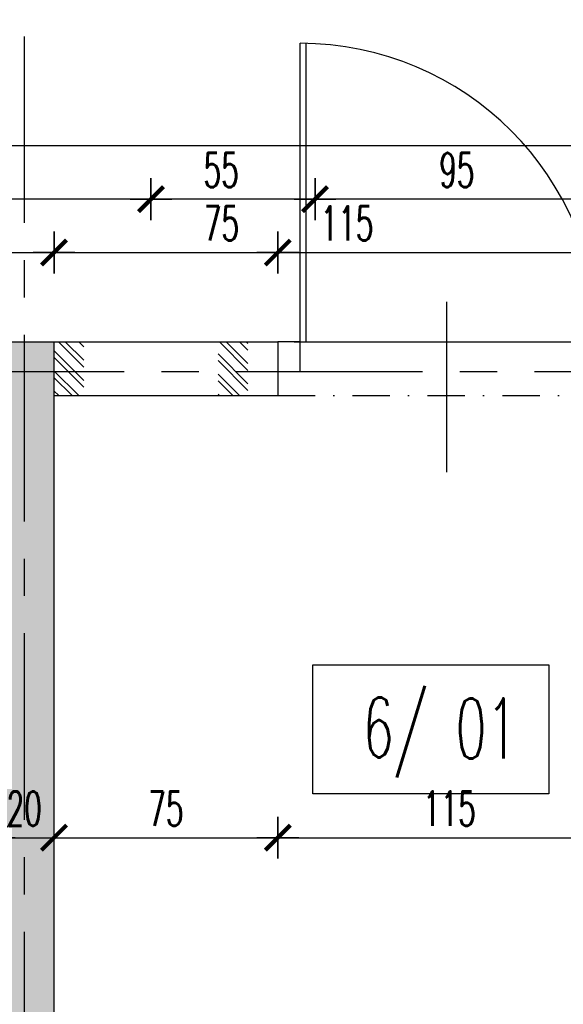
# Model space of a CAD drawing. Extents: x 41755 to 123924, y -112333 to 86187.
# Tile 160 of 256: x 100519 to 100702, y -17280 to -16951. Entities that reach past the tile are written whole.
import ezdxf
from ezdxf.enums import TextEntityAlignment as Align

# ---------------------------------------------------------------- set-up
doc = ezdxf.new("R2010")
doc.units = 0
doc.header["$LTSCALE"] = 50
for name, pattern in [('CENTER', [2, 1.25, -0.25, 0.25, -0.25]), ('DASHDOT', [1, 0.5, -0.25, 0, -0.25]), ('DASHED2', [0.375, 0.25, -0.125])]:
    doc.linetypes.add(name, pattern=pattern)
doc.layers.get('0').update_dxf_attribs({"color": 101, "linetype": 'CONTINUOUS'})
doc.layers.add('0-pomoc', color=21, linetype='CONTINUOUS', plot=False)
for name, color, linetype in [('Drz---drzwi', 5, 'CONTINUOUS'), ('Opis-pom', 6, 'CONTINUOUS'), ('Opis_pom_ramka', 6, 'CONTINUOUS'), ('Os-osie glowne', 1, 'CENTER'), ('Sc-beton', 7, 'CONTINUOUS'), ('Sc-beton-hatch', 86, 'CONTINUOUS'), ('Sc-cegla pustak', 42, 'CONTINUOUS'), ('Sc-cegla pustak-hatch', 8, 'CONTINUOUS'), ('Sc-nadproza kon', 5, 'DASHED2'), ('Wym-wew', 8, 'CONTINUOUS')]:
    doc.layers.add(name, color=color, linetype=linetype)
doc.styles.add('KA wymiar', font='romans.shx', dxfattribs={"width": 0.6})
doc.dimstyles.new('KA wymiar', dxfattribs={"dimscale": 50, "dimtxt": 0.23, "dimasz": 0.14, "dimexe": 0, "dimexo": 0, "dimgap": 0.08, "dimtad": 1, "dimdec": 1, "dimrnd": 0.5, "dimzin": 9, "dimdsep": 46, "dimtxsty": 'KA wymiar', "dimblk1": 'UKOS', "dimblk2": 'UKOS', "dimsah": 1, "dimcen": 0.2, "dimse1": 1, "dimse2": 1, "dimclrd": 256, "dimclre": 256, "dimclrt": 2, "dimadec": 0, "dimazin": 0, "dimtfac": 1, "dimtdec": 1, "dimtix": 1, "dimtmove": 2, "dimatfit": 3, "dimldrblk": 'DOT', "dimfxl": 0, "dimtolj": 1, "dimtzin": 9, "dimarcsym": 0})

# ---------------------------------------------------------------- blocks, each defined once
blk = doc.blocks.new('_gfjkhgjhlhjk')
at = {"ltscale": 7}
for p, q in [((7.5, 10), (7.5, 110)), ((9.5, 10), (9.5, 109.98)), ((56.5, 23.36), (56.5, -33.64))]:
    blk.add_line(p, q, dxfattribs=at)
for points in [[(0, 0), (7.5, 0), (7.5, 10), (0, 10)], [(107.5, 0), (115, 0), (115, 10), (107.5, 10)]]:
    blk.add_lwpolyline(points, close=True, dxfattribs=at)
blk.add_lwpolyline([(5.5, 10), (107.5, 10)], dxfattribs=at)
blk.add_arc((7.5, 10), 100, 0, 90)
blk = doc.blocks.new('UKOS')
at = {"color": 1}
blk.add_line((0, 1), (0, -1), dxfattribs=at)
at = {"color": 8}
blk.add_line((1, 0), (-1, 0), dxfattribs=at)
at = {"color": 1, "const_width": 0.2}
blk.add_lwpolyline([(0.599, 0.599), (-0.599, -0.599)], dxfattribs=at)
blk = doc.blocks.new('*D2601')
at = {"layer": 'Wym-wew', "lineweight": -2}
for p, q in [((100503.97, -17224.61), (100496.97, -17224.61)), ((100510.97, -17224.61), (100530.97, -17224.61)), ((100537.97, -17224.61), (100544.97, -17224.61))]:
    blk.add_line(p, q, dxfattribs=at)
at = {"layer": 'Wym-wew', "lineweight": -2, "xscale": 7.000000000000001, "yscale": 7.000000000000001, "zscale": 7.000000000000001}
blk.add_blockref('UKOS', (100510.97, -17224.61), dxfattribs=at)
at = {"layer": 'Wym-wew', "lineweight": -2, "xscale": 7.000000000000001, "yscale": 7.000000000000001, "zscale": 7.000000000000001, "rotation": 180}
blk.add_blockref('UKOS', (100530.97, -17224.61), dxfattribs=at)
at = {"layer": 'Wym-wew', "color": 2, "insert": (100520.97, -17214.86), "char_height": 11.5, "attachment_point": 5, "style": 'KA wymiar'}
blk.add_mtext('\\A1;20', dxfattribs=at)
blk = doc.blocks.new('_Dot')
at = {"layer": '0-pomoc', "color": 0, "lineweight": -2}
blk.add_line((-0.5, 0), (-1, 0), dxfattribs=at)
at = {"layer": '0-pomoc', "color": 0, "const_width": 0.5}
blk.add_lwpolyline([(-0.25, 0, 1), (0.25, 0, 1)], format="xyb", close=True, dxfattribs=at)
blk = doc.blocks.new('*D2602')
at = {"layer": 'Wym-wew', "lineweight": -2}
blk.add_line((100537.97, -17224.61), (100598.97, -17224.61), dxfattribs=at)
at = {"layer": 'Wym-wew', "lineweight": -2, "xscale": 7.000000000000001, "yscale": 7.000000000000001, "zscale": 7.000000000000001, "rotation": 180}
blk.add_blockref('UKOS', (100530.97, -17224.61), dxfattribs=at)
at = {"layer": 'Wym-wew', "lineweight": -2, "xscale": 7.000000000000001, "yscale": 7.000000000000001, "zscale": 7.000000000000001}
blk.add_blockref('UKOS', (100605.97, -17224.61), dxfattribs=at)
at = {"layer": 'Wym-wew', "color": 2, "insert": (100568.47, -17214.86), "char_height": 11.5, "attachment_point": 5, "style": 'KA wymiar'}
blk.add_mtext('\\A1;75', dxfattribs=at)
blk = doc.blocks.new('*D2603')
at = {"layer": 'Wym-wew', "lineweight": -2}
blk.add_line((100612.97, -17224.61), (100713.97, -17224.61), dxfattribs=at)
at = {"layer": 'Wym-wew', "lineweight": -2, "xscale": 7.000000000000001, "yscale": 7.000000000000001, "zscale": 7.000000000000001, "rotation": 180}
blk.add_blockref('UKOS', (100605.97, -17224.61), dxfattribs=at)
at = {"layer": 'Wym-wew', "lineweight": -2, "xscale": 7.000000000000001, "yscale": 7.000000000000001, "zscale": 7.000000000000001}
blk.add_blockref('UKOS', (100720.97, -17224.61), dxfattribs=at)
at = {"layer": 'Wym-wew', "color": 2, "insert": (100663.47, -17214.86), "char_height": 11.5, "attachment_point": 5, "style": 'KA wymiar'}
blk.add_mtext('\\A1;115', dxfattribs=at)
blk = doc.blocks.new('*D2661')
at = {"layer": 'Wym-wew', "lineweight": -2}
blk.add_line((100479.47, -17028.53), (100523.97, -17028.53), dxfattribs=at)
at = {"layer": 'Wym-wew', "lineweight": -2, "xscale": 7.000000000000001, "yscale": 7.000000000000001, "zscale": 7.000000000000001, "rotation": 180}
blk.add_blockref('UKOS', (100472.47, -17028.53), dxfattribs=at)
at = {"layer": 'Wym-wew', "lineweight": -2, "xscale": 7.000000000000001, "yscale": 7.000000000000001, "zscale": 7.000000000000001}
blk.add_blockref('UKOS', (100530.97, -17028.53), dxfattribs=at)
at = {"layer": 'Wym-wew', "color": 2, "insert": (100501.72, -17018.78), "char_height": 11.5, "attachment_point": 5, "style": 'KA wymiar'}
blk.add_mtext('\\A1;58.5', dxfattribs=at)
blk = doc.blocks.new('*D2662')
at = {"layer": 'Wym-wew', "lineweight": -2}
blk.add_line((100537.97, -17028.53), (100598.97, -17028.53), dxfattribs=at)
at = {"layer": 'Wym-wew', "lineweight": -2, "xscale": 7.000000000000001, "yscale": 7.000000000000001, "zscale": 7.000000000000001, "rotation": 180}
blk.add_blockref('UKOS', (100530.97, -17028.53), dxfattribs=at)
at = {"layer": 'Wym-wew', "lineweight": -2, "xscale": 7.000000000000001, "yscale": 7.000000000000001, "zscale": 7.000000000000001}
blk.add_blockref('UKOS', (100605.97, -17028.53), dxfattribs=at)
at = {"layer": 'Wym-wew', "color": 2, "insert": (100587.09, -17018.78), "char_height": 11.5, "attachment_point": 5, "style": 'KA wymiar'}
blk.add_mtext('\\A1;75', dxfattribs=at)
blk = doc.blocks.new('*D2663')
at = {"layer": 'Wym-wew', "lineweight": -2}
blk.add_line((100612.97, -17028.53), (100713.97, -17028.53), dxfattribs=at)
at = {"layer": 'Wym-wew', "lineweight": -2, "xscale": 7.000000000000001, "yscale": 7.000000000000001, "zscale": 7.000000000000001, "rotation": 180}
blk.add_blockref('UKOS', (100605.97, -17028.53), dxfattribs=at)
at = {"layer": 'Wym-wew', "lineweight": -2, "xscale": 7.000000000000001, "yscale": 7.000000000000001, "zscale": 7.000000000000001}
blk.add_blockref('UKOS', (100720.97, -17028.53), dxfattribs=at)
at = {"layer": 'Wym-wew', "color": 2, "insert": (100629.16, -17018.78), "char_height": 11.5, "attachment_point": 5, "style": 'KA wymiar'}
blk.add_mtext('\\A1;115', dxfattribs=at)
blk = doc.blocks.new('*D2668')
at = {"layer": 'Wym-wew', "lineweight": -2}
blk.add_line((99933.97, -16992.67), (101069.97, -16992.67), dxfattribs=at)
at = {"layer": 'Wym-wew', "lineweight": -2, "xscale": 7.000000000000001, "yscale": 7.000000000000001, "zscale": 7.000000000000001, "rotation": 180}
blk.add_blockref('UKOS', (99926.97, -16992.67), dxfattribs=at)
at = {"layer": 'Wym-wew', "lineweight": -2, "xscale": 7.000000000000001, "yscale": 7.000000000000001, "zscale": 7.000000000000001}
blk.add_blockref('UKOS', (101076.97, -16992.67), dxfattribs=at)
at = {"layer": 'Wym-wew', "color": 2, "insert": (100501.97, -16982.92), "char_height": 11.5, "attachment_point": 5, "style": 'KA wymiar'}
blk.add_mtext('\\A1;1150', dxfattribs=at)
blk = doc.blocks.new('_opis_pom_metka')
at = {"layer": 'Opis_pom_ramka'}
blk.add_lwpolyline([(-33.13, 0), (32.87, 0), (32.87, -36), (-33.13, -36)], close=True, dxfattribs=at)
at = {"style": 'KA wymiar', "width": 0.6}
blk.add_attdef('KO/', text='', height=16.8, dxfattribs=at).set_placement((3.45, -25.87), align=Align.RIGHT)
blk.add_attdef('NR', (3.8, -26.16), '', height=16.8, dxfattribs=at)
blk = doc.blocks.new('*D2812')
at = {"layer": 'Wym-wew', "lineweight": -2}
blk.add_line((100706.47, -17010.65), (100625.47, -17010.65), dxfattribs=at)
at = {"layer": 'Wym-wew', "lineweight": -2, "xscale": 7.000000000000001, "yscale": 7.000000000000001, "zscale": 7.000000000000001, "rotation": 180}
blk.add_blockref('UKOS', (100618.47, -17010.65), dxfattribs=at)
at = {"layer": 'Wym-wew', "lineweight": -2, "xscale": 7.000000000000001, "yscale": 7.000000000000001, "zscale": 7.000000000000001}
blk.add_blockref('UKOS', (100713.47, -17010.65), dxfattribs=at)
at = {"layer": 'Wym-wew', "color": 2, "insert": (100665.97, -17000.9), "char_height": 11.5, "attachment_point": 5, "style": 'KA wymiar'}
blk.add_mtext('\\A1;95', dxfattribs=at)
blk = doc.blocks.new('*D2813')
at = {"layer": 'Wym-wew', "lineweight": -2}
blk.add_line((100611.47, -17010.65), (100570.47, -17010.65), dxfattribs=at)
at = {"layer": 'Wym-wew', "lineweight": -2, "xscale": 7.000000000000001, "yscale": 7.000000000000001, "zscale": 7.000000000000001, "rotation": 180}
blk.add_blockref('UKOS', (100563.47, -17010.65), dxfattribs=at)
at = {"layer": 'Wym-wew', "lineweight": -2, "xscale": 7.000000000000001, "yscale": 7.000000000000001, "zscale": 7.000000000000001}
blk.add_blockref('UKOS', (100618.47, -17010.65), dxfattribs=at)
at = {"layer": 'Wym-wew', "color": 2, "insert": (100586.99, -17000.9), "char_height": 11.5, "attachment_point": 5, "style": 'KA wymiar'}
blk.add_mtext('\\A1;55', dxfattribs=at)
blk = doc.blocks.new('*D2814')
at = {"layer": 'Wym-wew', "lineweight": -2}
blk.add_line((100556.47, -17010.65), (100150.47, -17010.65), dxfattribs=at)
at = {"layer": 'Wym-wew', "lineweight": -2, "xscale": 7.000000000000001, "yscale": 7.000000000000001, "zscale": 7.000000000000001, "rotation": 180}
blk.add_blockref('UKOS', (100143.47, -17010.65), dxfattribs=at)
at = {"layer": 'Wym-wew', "lineweight": -2, "xscale": 7.000000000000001, "yscale": 7.000000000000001, "zscale": 7.000000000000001}
blk.add_blockref('UKOS', (100563.47, -17010.65), dxfattribs=at)
at = {"layer": 'Wym-wew', "color": 2, "insert": (100353.47, -17000.9), "char_height": 11.5, "attachment_point": 5, "style": 'KA wymiar'}
blk.add_mtext('\\A1;420', dxfattribs=at)

msp = doc.modelspace()

# ---------------------------------------------------------------- hatches: boundary and pattern name
at = {"layer": 'Sc-beton-hatch'}
h = msp.add_hatch(dxfattribs=at)
h.set_pattern_fill('ANSI33', color=256, style=0)
h.set_pattern_definition([(45, (48983.4185, 565.478), (-4.49012806, 4.49012806), []), (45, (48987.9087, 565.478), (-4.49012806, 4.49012806), [3.175, -1.5875])])
h.paths.add_polyline_path([(99926.966, -17068.44), (99916.966, -17068.44), (99916.966, -17133.066), (99926.966, -17135.877), (99926.966, -17134.44)])
h.paths.add_polyline_path([(99916.966, -17068.44), (99906.966, -17068.44), (99906.966, -17130.254), (99916.966, -17133.066)])
h.paths.add_polyline_path([(99916.966, -17133.066), (99906.966, -17130.254), (99906.966, -17178.855), (99916.966, -17178.855)])
h.paths.add_polyline_path([(99926.966, -17135.877), (99916.966, -17133.066), (99916.966, -17178.855), (99926.966, -17178.855)])
h.paths.add_polyline_path([(99926.966, -17178.855), (99916.966, -17178.855), (99916.966, -17249.944), (99926.966, -17249.944)])
h.paths.add_polyline_path([(99916.966, -17178.855), (99906.966, -17178.855), (99906.966, -17249.944), (99916.966, -17249.944)])
h.paths.add_polyline_path([(99916.966, -17249.944), (99906.966, -17249.944), (99906.966, -17372.44), (99916.966, -17372.44)])
h.paths.add_polyline_path([(99926.966, -17249.944), (99916.966, -17249.944), (99916.966, -17372.44), (100070.966, -17372.44), (100070.966, -17362.44), (99926.966, -17362.44)])
h.paths.add_polyline_path([(99916.966, -17372.44), (99906.966, -17372.44), (99906.966, -17382.44), (99916.966, -17382.44)])
h.paths.add_polyline_path([(100070.966, -17372.44), (99916.966, -17372.44), (99916.966, -17382.44), (100070.966, -17382.44)])
h.paths.add_polyline_path([(100091.966, -17372.44), (100081.966, -17372.44), (100081.966, -17382.44), (100091.966, -17382.44)])
h.paths.add_polyline_path([(100091.966, -17362.44), (100081.966, -17362.44), (100081.966, -17372.44), (100091.966, -17372.44)])
h.paths.add_polyline_path([(100120.966, -17362.44), (100102.966, -17362.44), (100102.966, -17372.44), (100120.966, -17372.44)])
h.paths.add_polyline_path([(100120.966, -17372.44), (100102.966, -17372.44), (100102.966, -17382.44), (100120.966, -17382.44)])
h.paths.add_polyline_path([(100141.966, -17372.44), (100131.966, -17372.44), (100131.966, -17382.44), (100141.966, -17382.44)])
h.paths.add_polyline_path([(100141.966, -17362.44), (100131.966, -17362.44), (100131.966, -17372.44), (100141.966, -17372.44)])
h.paths.add_polyline_path([(100195.788, -17362.44), (100152.966, -17362.44), (100152.966, -17372.44), (100195.788, -17372.44)])
h.paths.add_polyline_path([(100195.788, -17372.44), (100152.966, -17372.44), (100152.966, -17382.44), (100195.788, -17382.44)])
h.paths.add_polyline_path([(100251.966, -17372.44), (100195.788, -17372.44), (100195.788, -17382.44), (100251.966, -17382.44)])
h.paths.add_polyline_path([(100251.966, -17362.44), (100195.788, -17362.44), (100195.788, -17372.44), (100251.966, -17372.44)])
h.paths.add_polyline_path([(100520.966, -17068.44), (100472.466, -17068.44), (100472.466, -17078.44), (100510.966, -17078.44), (100510.966, -17270.44), (100510.966, -17362.44), (100316.966, -17362.44), (100316.966, -17354.44), (100296.966, -17354.44), (100296.966, -17362.44), (100251.966, -17362.44), (100251.966, -17372.44), (100520.966, -17372.44)])
h.paths.add_polyline_path([(100520.966, -17372.44), (100251.966, -17372.44), (100251.966, -17382.44), (100520.966, -17382.44)])
h.paths.add_polyline_path([(100358.466, -17068.44), (100296.966, -17068.44), (100296.966, -17164.94), (100316.966, -17164.94), (100316.966, -17078.44), (100358.466, -17078.44)], flags=17)
h.paths.add_polyline_path([(100358.466, -17058.44), (100296.966, -17058.44), (100296.966, -17068.44), (100358.466, -17068.44)])
h.paths.add_polyline_path([(100316.966, -17164.94), (100296.966, -17164.94), (100296.966, -17181.44), (100296.966, -17294.44), (100316.374, -17294.44), (100316.966, -17294.44)], flags=17)
h.paths.add_polyline_path([(100530.966, -17068.44), (100520.966, -17068.44), (100520.966, -17372.44), (100634.274, -17372.44), (100634.274, -17362.44), (100530.966, -17362.44)])
h.paths.add_polyline_path([(100530.966, -17058.44), (100520.966, -17058.44), (100520.966, -17068.44), (100530.966, -17068.44)])
h.paths.add_polyline_path([(100520.966, -17058.44), (100472.466, -17058.44), (100472.466, -17068.44), (100520.966, -17068.44)])
h.paths.add_polyline_path([(100634.274, -17372.44), (100520.966, -17372.44), (100520.966, -17382.44), (100634.274, -17382.44)])
h.paths.add_polyline_path([(100512.505, -17206.235), (100529.427, -17206.235), (100529.427, -17223.485), (100512.505, -17223.485)], flags=9)
h.paths.add_polyline_path([(100405.182, -17380.9), (100405.182, -17363.979), (100422.432, -17363.979), (100422.432, -17380.9)], flags=9)
h.paths.add_polyline_path([(100512.505, -17334.76), (100529.427, -17334.76), (100529.427, -17352.01), (100512.505, -17352.01)], flags=9)
h.paths.add_polyline_path([(100298.505, -17206.235), (100315.427, -17206.235), (100315.427, -17223.485), (100298.505, -17223.485)], flags=24)
at = {"layer": 'Sc-cegla pustak-hatch'}
h = msp.add_hatch(dxfattribs=at)
h.set_pattern_fill('ANSI32', color=256, scale=0.5, angle=90, style=0)
h.set_pattern_definition([(135, (48983.4185, 565.478), (-3.36759605, -3.36759605), []), (135, (48983.4185, 567.723), (-3.36759605, -3.36759605), [])])
h.paths.add_polyline_path([(100585.966, -17068.44), (100585.966, -17076.44), (100595.966, -17076.44), (100595.966, -17068.44)])
h.paths.add_polyline_path([(100595.966, -17068.44), (100595.966, -17058.44), (100585.966, -17058.44), (100585.966, -17068.44)])
h.paths.add_polyline_path([(100530.966, -17068.44), (100540.966, -17068.44), (100540.966, -17058.44), (100530.966, -17058.44)])
h.paths.add_polyline_path([(100530.966, -17076.44), (100540.966, -17076.44), (100540.966, -17068.44), (100530.966, -17068.44)])

# ---------------------------------------------------------------- linework, layer by layer
at = {"layer": 'Os-osie glowne'}
for points in [[(100520.966, -9956.124), (100520.966, -17560.331)], [(99691.966, -17068.44), (102917.643, -17068.44)]]:
    msp.add_lwpolyline(points, dxfattribs=at)
at = {"layer": 'Sc-beton'}
for points in [[(100472.466, -17058.44), (100530.966, -17058.44)], [(100530.966, -17058.44), (100530.966, -17362.44)]]:
    msp.add_lwpolyline(points, dxfattribs=at)
at = {"layer": 'Sc-cegla pustak'}
for points in [[(100530.966, -17058.44), (100605.966, -17058.44)], [(100605.966, -17058.44), (100605.966, -17076.44)], [(100530.966, -17076.44), (100605.966, -17076.44)]]:
    msp.add_lwpolyline(points, dxfattribs=at)
at = {"layer": 'Sc-nadproza kon', "linetype": 'DASHDOT', "ltscale": 0.5}
msp.add_lwpolyline([(100605.966, -17076.44), (100720.966, -17076.44)], dxfattribs=at)

# ---------------------------------------------------------------- block references
at = {"layer": 'Drz---drzwi'}
msp.add_blockref('_gfjkhgjhlhjk', (100605.966, -17068.44), dxfattribs=at)
at = {"layer": 'Opis-pom'}
ref = msp.add_blockref('_opis_pom_metka', (100657.424, -17166.699), dxfattribs=dict(at, xscale=1.2, yscale=1.2, zscale=1.2))
ref.add_attrib('KO/', '6/', dxfattribs={"layer": '0', "height": 20.16, "style": 'KA wymiar', "width": 0.6}).set_placement((100656.257, -17197.741), align=Align.RIGHT)
ref.add_attrib('NR', '01', (100665.534, -17198.097), dxfattribs={"layer": '0', "height": 20.16, "style": 'KA wymiar', "width": 0.6})

# ---------------------------------------------------------------- dimensions: what is measured, and where the dimension line sits
at = {"layer": 'Wym-wew'}
for base, p1, p2, picture, middle in [((101076.966, -16992.668), (99926.966, -16971.174), (101076.966, -17127.174), '*D2668', (100501.966, -16982.918)), ((100143.466, -17010.653), (100563.466, -17067.44), (100143.466, -17101.44), '*D2814', (100353.466, -17000.903)), ((100618.466, -17010.653), (100713.466, -17067.44), (100618.466, -17067.44), '*D2812', (100665.966, -17000.903)), ((100530.966, -17028.533), (100472.466, -17058.44), (100530.966, -17058.44), '*D2661', (100501.716, -17018.783)), ((100530.966, -17224.61), (100510.966, -17078.44), (100530.966, -17076.44), '*D2601', (100520.966, -17214.86)), ((100605.966, -17224.61), (100530.966, -17076.44), (100605.966, -17076.44), '*D2602', (100568.466, -17214.86)), ((100720.966, -17224.61), (100605.966, -17076.44), (100720.966, -17076.44), '*D2603', (100663.466, -17214.86))]:
    dim = msp.add_linear_dim(base=base, p1=p1, p2=p2, dimstyle='KA wymiar', override={"dimscale": 100, "dimtxt": 0.115, "dimasz": 0.07, "dimgap": 0.04, "dimdec": 2, "dimpost": '\\X', "dimtdec": 2}, dxfattribs=at)
    dim.commit()
    dim.dimension.update_dxf_attribs({"geometry": picture, "text_midpoint": middle})
for base, p1, p2, picture, middle in [((100563.466, -17010.653), (100618.466, -17067.44), (100563.466, -17067.44), '*D2813', (100586.992, -17000.903)), ((100605.966, -17028.533), (100530.966, -17058.44), (100605.966, -17058.44), '*D2662', (100587.088, -17018.783)), ((100720.966, -17028.533), (100605.966, -17058.44), (100720.966, -17069.028), '*D2663', (100629.163, -17018.783))]:
    dim = msp.add_linear_dim(base=base, p1=p1, p2=p2, dimstyle='KA wymiar', override={"dimscale": 100, "dimtxt": 0.115, "dimasz": 0.07, "dimgap": 0.04, "dimdec": 2, "dimpost": '\\X', "dimtdec": 2}, dxfattribs=at)
    dim.commit()
    dim.dimension.update_dxf_attribs({"geometry": picture, "text_midpoint": middle, "dimtype": 160})

doc.saveas('drawing.dxf')
